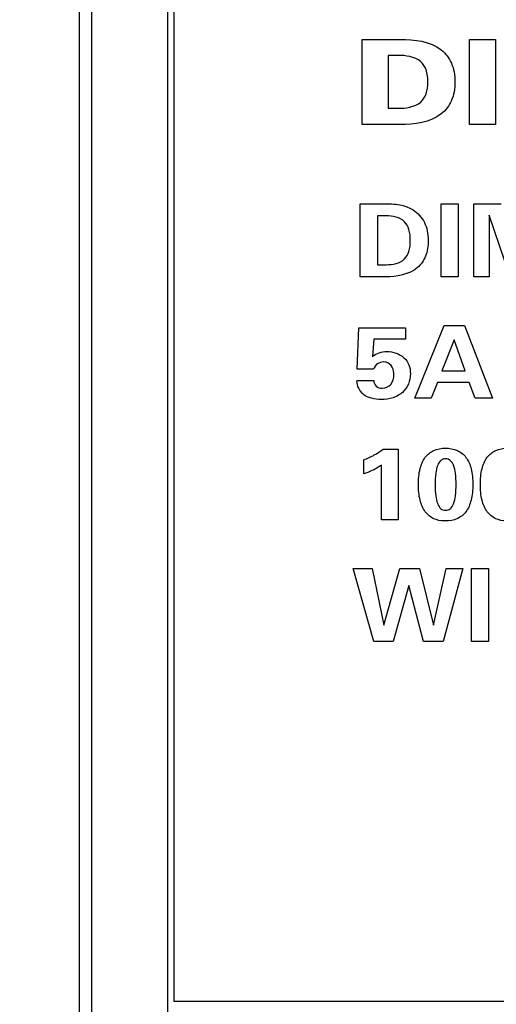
# Model space of a CAD drawing. Header units: inches. Extents: x 0.6 to 15.6, y 0.2 to 10.2.
# Tile 4 of 15: x 2.284 to 2.676, y 6.609 to 7.42. Entities that reach past the tile are written whole.
import ezdxf

# ---------------------------------------------------------------- set-up
doc = ezdxf.new("R2010")
doc.units = ezdxf.units.IN
doc.header["$LTSCALE"] = 0.935
doc.header["$MEASUREMENT"] = 0
doc.header["$PDMODE"] = 3
doc.header["$PDSIZE"] = 0.3125
doc.layers.get('0').update_dxf_attribs({"linetype": 'CONTINUOUS'})
doc.layers.get('Defpoints').update_dxf_attribs({"linetype": 'CONTINUOUS'})
doc.layers.add('DIMS', color=5, linetype='CONTINUOUS')
doc.layers.add('SCREEN', color=5, linetype='CONTINUOUS')
doc.styles.get("Standard").update_dxf_attribs({"font": 'ARIAL_0.TTF'})
doc.dimstyles.get("Standard").update_dxf_attribs({"dimtxt": 0.125, "dimasz": 0.18, "dimexe": 0.18, "dimexo": 0.0625, "dimgap": 0.09, "dimtad": 0, "dimtih": 1, "dimtoh": 1, "dimdec": 3, "dimzin": 4, "dimdsep": 46, "dimtxsty": 'Standard', "dimblk": '_FILLED', "dimblk1": '_FILLED', "dimblk2": '_FILLED', "dimcen": 0.09, "dimadec": 0, "dimazin": 0, "dimtol": 1, "dimtp": 0.001, "dimtm": 0.001, "dimtfac": 1, "dimtdec": 3, "dimtofl": 0, "dimtmove": 0, "dimatfit": 3, "dimldrblk": '_FILLED', "dimfxl": 0, "dimtolj": 1, "dimtzin": 4, "dimarcsym": 0})

# ---------------------------------------------------------------- blocks, each defined once
blk = doc.blocks.new('_FILLED')
at = {"color": 0, "linetype": 'ByBlock'}
blk.add_solid([(0, 0), (-1, 0.1736), (-1, -0.1736)], dxfattribs=at)
blk = doc.blocks.new('*D3')
at = {"layer": 'Defpoints', "color": 0, "lineweight": 0}
for p in [(2.34381, 9.18385), (1.23319, 5.37685), (6.39535, 5.37685)]:
    blk.add_point(p, dxfattribs=at)
at = {"layer": 'DIMS', "color": 0, "lineweight": -2}
for p, q in [((2.28131, 9.18385), (1.05319, 9.18385)), ((1.23319, 9.00385), (1.23319, 7.62105)), ((1.23319, 5.55685), (1.23319, 7.27717)), ((6.33285, 5.37685), (1.05319, 5.37685))]:
    blk.add_line(p, q, dxfattribs=at)
at = {"layer": 'DIMS', "color": 0, "lineweight": -2, "xscale": 0.18, "yscale": 0.18, "zscale": 0.18}
for p, rotation in [((1.23319, 9.18385), 90), ((1.23319, 5.37685), 270)]:
    blk.add_blockref('_FILLED', p, dxfattribs=dict(at, rotation=rotation))
at = {"layer": 'DIMS', "color": 0, "insert": (1.23319, 7.44911), "char_height": 0.125, "attachment_point": 5}
blk.add_mtext('\\A1;94.2mm (3.709")', dxfattribs=at)

msp = doc.modelspace()

# ---------------------------------------------------------------- linework, layer by layer
for p, q in [((2.34319, 5.65185), (2.34319, 9.18385)), ((2.33319, 6.41785), (2.33319, 8.41785)), ((2.40569, 8.30385), (2.40569, 6.53185)), ((2.41069, 8.22385), (2.41069, 6.61185)), ((2.41069, 6.61185), (10.76069, 6.61185))]:
    msp.add_line(p, q)
at = {"layer": 'SCREEN', "linetype": 'Continuous'}
for p, q in [((2.5658, 7.33333), (2.5658, 7.40335)), ((2.5658, 7.40335), (2.597, 7.40335)), ((2.65424, 7.33333), (2.65424, 7.40335)), ((2.65424, 7.40335), (2.67567, 7.40335)), ((2.67567, 7.40335), (2.67567, 7.33333)), ((2.58734, 7.39011), (2.58734, 7.34667)), ((2.59495, 7.39011), (2.58734, 7.39011)), ((2.58734, 7.34667), (2.59495, 7.34667)), ((2.597, 7.33333), (2.5658, 7.33333)), ((2.67567, 7.33333), (2.65424, 7.33333)), ((2.56431, 7.20798), (2.56431, 7.268)), ((2.56431, 7.268), (2.58506, 7.268)), ((2.6308, 7.20798), (2.6308, 7.268)), ((2.6308, 7.268), (2.64493, 7.268)), ((2.64493, 7.268), (2.64493, 7.20798)), ((2.65772, 7.20798), (2.65772, 7.268)), ((2.65772, 7.268), (2.68014, 7.268)), ((2.57845, 7.25815), (2.57845, 7.21791)), ((2.58561, 7.25815), (2.57845, 7.25815)), ((2.67046, 7.25872), (2.67046, 7.20798)), ((2.68779, 7.20798), (2.67046, 7.25872)), ((2.57845, 7.21791), (2.58561, 7.21791)), ((2.58506, 7.20798), (2.56431, 7.20798)), ((2.64493, 7.20798), (2.6308, 7.20798)), ((2.67046, 7.20798), (2.65772, 7.20798)), ((2.56165, 7.1319), (2.56314, 7.16604)), ((2.56314, 7.16604), (2.60158, 7.16604)), ((2.60158, 7.16604), (2.60158, 7.15664)), ((2.60924, 7.10798), (2.63332, 7.168)), ((2.63332, 7.168), (2.65007, 7.168)), ((2.65007, 7.168), (2.67321, 7.10798)), ((2.5753, 7.15664), (2.5744, 7.14248)), ((2.60158, 7.15664), (2.5753, 7.15664)), ((2.64143, 7.15616), (2.63139, 7.13072)), ((2.65056, 7.13072), (2.64143, 7.15616)), ((2.5752, 7.1319), (2.56165, 7.1319)), ((2.63139, 7.13072), (2.65056, 7.13072)), ((2.56148, 7.12255), (2.57539, 7.12255)), ((2.62779, 7.12088), (2.62261, 7.10798)), ((2.65403, 7.12088), (2.62779, 7.12088)), ((2.65876, 7.10798), (2.65403, 7.12088)), ((2.62261, 7.10798), (2.60924, 7.10798)), ((2.67321, 7.10798), (2.65876, 7.10798)), ((2.58304, 7.06604), (2.59551, 7.06604)), ((2.59551, 7.06604), (2.59551, 7.00798)), ((2.56719, 7.04574), (2.56719, 7.05737)), ((2.58182, 7.00798), (2.58182, 7.05298)), ((2.59551, 7.00798), (2.58182, 7.00798)), ((2.57547, 6.90797), (2.55851, 6.96799)), ((2.55851, 6.96799), (2.57408, 6.96799)), ((2.57408, 6.96799), (2.58367, 6.92132)), ((2.58367, 6.92132), (2.59686, 6.96799)), ((2.59686, 6.96799), (2.61293, 6.96799)), ((2.61293, 6.96799), (2.62454, 6.92132)), ((2.62454, 6.92132), (2.63503, 6.96799)), ((2.64876, 6.96799), (2.63247, 6.90797)), ((2.63503, 6.96799), (2.64876, 6.96799)), ((2.6557, 6.90797), (2.6557, 6.96799)), ((2.6557, 6.96799), (2.66983, 6.96799)), ((2.66983, 6.96799), (2.66983, 6.90797)), ((2.60433, 6.95395), (2.59132, 6.90797)), ((2.61631, 6.90797), (2.60433, 6.95395)), ((2.59132, 6.90797), (2.57547, 6.90797)), ((2.63247, 6.90797), (2.61631, 6.90797)), ((2.66983, 6.90797), (2.6557, 6.90797))]:
    msp.add_line(p, q, dxfattribs=at)
for points, knots in [([(2.597, 7.40335), (2.60867, 7.40335), (2.62694, 7.40137), (2.6391, 7.38587), (2.64176, 7.37632), (2.64238, 7.36832), (2.64176, 7.36032), (2.6391, 7.35078), (2.62693, 7.33528), (2.60867, 7.33333), (2.597, 7.33333)], [0, 0, 0, 0, 0.271337, 0.378446, 0.436062, 0.500119, 0.564115, 0.62169, 0.728716, 1, 1, 1, 1]), ([(2.59495, 7.34667), (2.60154, 7.34667), (2.61231, 7.34767), (2.61936, 7.35891), (2.62019, 7.36833), (2.61935, 7.37777), (2.6123, 7.38905), (2.60153, 7.39011), (2.59495, 7.39011)], [0, 0, 0, 0, 0.261659, 0.367534, 0.49936, 0.631974, 0.738547, 1, 1, 1, 1]), ([(2.58506, 7.268), (2.58954, 7.268), (2.59746, 7.26771), (2.60927, 7.26312), (2.61668, 7.255), (2.61973, 7.24568), (2.62054, 7.2362), (2.61913, 7.22512), (2.60871, 7.2103), (2.59416, 7.20798), (2.58506, 7.20798)], [0, 0, 0, 0, 0.12835, 0.224754, 0.356783, 0.4266, 0.50324, 0.628883, 0.73885, 1, 1, 1, 1]), ([(2.58561, 7.21791), (2.59087, 7.21791), (2.59972, 7.2195), (2.605, 7.22938), (2.60571, 7.23788), (2.60499, 7.24641), (2.5998, 7.25646), (2.59088, 7.25815), (2.58561, 7.25815)], [0, 0, 0, 0, 0.245917, 0.357108, 0.49719, 0.640541, 0.753631, 1, 1, 1, 1]), ([(2.5744, 7.14248), (2.57603, 7.14378), (2.57979, 7.14594), (2.58898, 7.14714), (2.59898, 7.14398), (2.60476, 7.13564), (2.60599, 7.12781), (2.60456, 7.11949), (2.60066, 7.11426), (2.598, 7.11209), (2.59752, 7.11173)], [0, 0, 0, 0, 0.102553, 0.207475, 0.451074, 0.567465, 0.689429, 0.832828, 0.970986, 1, 1, 1, 1]), ([(2.59188, 7.12853), (2.59174, 7.13098), (2.59049, 7.13563), (2.58396, 7.13865), (2.57799, 7.13682), (2.57585, 7.13361), (2.5752, 7.1319)], [0, 0, 0, 0, 0.284723, 0.558753, 0.77559, 1, 1, 1, 1]), ([(2.59752, 7.11173), (2.59562, 7.11031), (2.59053, 7.10767), (2.58205, 7.10661), (2.57362, 7.10752), (2.56493, 7.11136), (2.56148, 7.11823), (2.56148, 7.12238)], [0, 0, 0, 0, 0.158096, 0.377158, 0.562285, 0.721523, 1, 1, 1, 1]), ([(2.57539, 7.12255), (2.57544, 7.12089), (2.57688, 7.11721), (2.58323, 7.11559), (2.59068, 7.11881), (2.59201, 7.1249), (2.59189, 7.12826), (2.59188, 7.12853)], [0, 0, 0, 0, 0.181676, 0.376122, 0.652991, 0.971771, 1, 1, 1, 1]), ([(2.56719, 7.05737), (2.57015, 7.05852), (2.57567, 7.061), (2.58078, 7.06428), (2.58304, 7.06604)], [0, 0, 0, 0, 0.525235, 1, 1, 1, 1]), ([(2.63349, 7.00706), (2.63048, 7.00715), (2.62446, 7.00824), (2.61685, 7.01456), (2.61273, 7.02488), (2.61178, 7.03708), (2.61273, 7.04924), (2.61681, 7.05956), (2.62474, 7.06598), (2.63114, 7.06698), (2.6345, 7.06698)], [0, 0, 0, 0, 0.106375, 0.214683, 0.338257, 0.494505, 0.650948, 0.773966, 0.881416, 1, 1, 1, 1]), ([(2.6345, 7.06698), (2.63785, 7.06697), (2.64427, 7.06596), (2.6522, 7.05952), (2.6563, 7.04922), (2.65725, 7.03707), (2.65629, 7.02489), (2.65216, 7.01457), (2.64428, 7.00803), (2.63751, 7.00699), (2.63383, 7.00704), (2.63349, 7.00706)], [0, 0, 0, 0, 0.115879, 0.221194, 0.341528, 0.493741, 0.646102, 0.766948, 0.872982, 0.988456, 1, 1, 1, 1]), ([(2.6845, 7.00706), (2.68148, 7.00715), (2.67546, 7.00824), (2.66785, 7.01456), (2.66374, 7.02488), (2.66279, 7.03708), (2.66373, 7.04924), (2.66781, 7.05956), (2.67574, 7.06598), (2.68214, 7.06698), (2.6855, 7.06698)], [0, 0, 0, 0, 0.106375, 0.214683, 0.338257, 0.494505, 0.650948, 0.773966, 0.881416, 1, 1, 1, 1]), ([(2.64318, 7.03707), (2.64318, 7.04015), (2.64294, 7.04551), (2.64155, 7.05233), (2.63887, 7.05712), (2.6345, 7.05872), (2.63014, 7.05715), (2.62745, 7.05239), (2.62607, 7.04556), (2.62583, 7.03973), (2.62585, 7.03617), (2.62586, 7.03572)], [0, 0, 0, 0, 0.180464, 0.313777, 0.408326, 0.486827, 0.56516, 0.658719, 0.791853, 0.97378, 1, 1, 1, 1]), ([(2.58182, 7.05298), (2.57924, 7.05136), (2.57452, 7.0486), (2.56948, 7.04646), (2.56719, 7.04574)], [0, 0, 0, 0, 0.560025, 1, 1, 1, 1]), ([(2.62586, 7.03572), (2.62589, 7.03304), (2.62616, 7.02808), (2.62743, 7.02166), (2.63012, 7.01689), (2.63449, 7.01533), (2.63887, 7.01693), (2.64155, 7.02173), (2.64294, 7.02858), (2.64318, 7.03397), (2.64318, 7.03707)], [0, 0, 0, 0, 0.165405, 0.305541, 0.403616, 0.486506, 0.569039, 0.668446, 0.809055, 1, 1, 1, 1])]:
    msp.add_open_spline(points, degree=3, knots=knots, dxfattribs=at)

# ---------------------------------------------------------------- dimensions: what is measured, and where the dimension line sits
at = {"layer": 'DIMS'}
dim = msp.add_linear_dim(base=(1.23319, 5.37685), p1=(2.34381, 9.18385), p2=(6.39535, 5.37685), angle=270, text='94.2mm (3.709")', dimstyle='Standard', dxfattribs=at)
dim.commit()
dim.dimension.update_dxf_attribs({"geometry": '*D3', "text_midpoint": (1.23319, 7.44911), "dimtype": 160})

doc.saveas('drawing.dxf')
